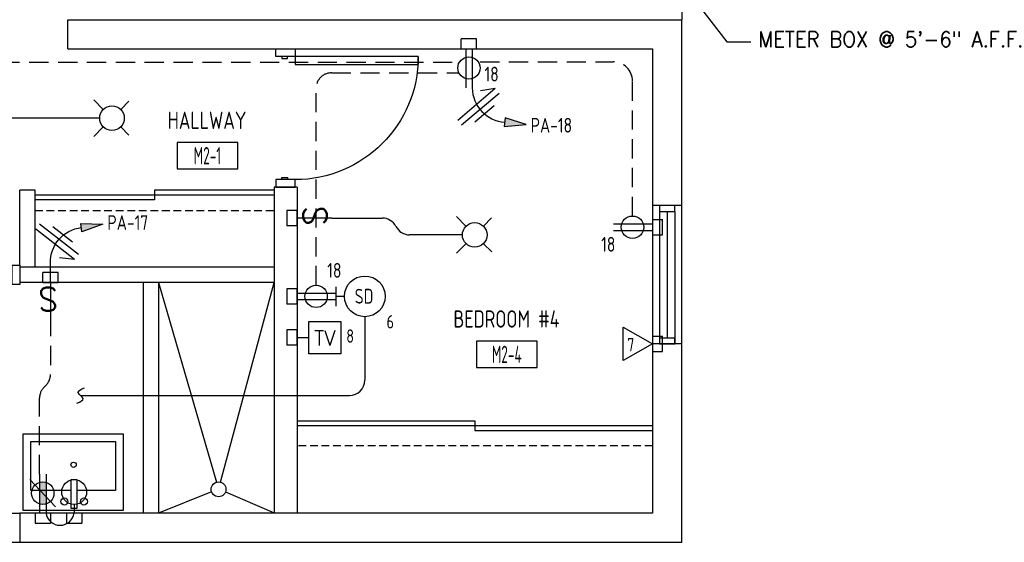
# Model space of a CAD drawing. Header units: inches. Extents: x 23373 to 33923, y 1540 to 5670.
# Tile 27 of 106: x 27287 to 27543, y 1937 to 2073. Entities that reach past the tile are written whole.
import ezdxf
from ezdxf.enums import TextEntityAlignment as Align

# ---------------------------------------------------------------- set-up
doc = ezdxf.new("R2010")
doc.units = ezdxf.units.IN
doc.header["$LTSCALE"] = 2
doc.header["$MEASUREMENT"] = 0
doc.linetypes.add('DASHED', pattern=[0.75, 0.5, -0.25])
doc.linetypes.add('HIDDEN', pattern=[0.375, 0.25, -0.125])
doc.layers.get('0').update_dxf_attribs({"color": 8, "linetype": 'CONTINUOUS'})
for name, color, linetype in [('a-door', 8, 'CONTINUOUS'), ('eeCtvDist', 5, 'CONTINUOUS'), ('eeFaDist', 4, 'CONTINUOUS'), ('eeLight-LINE', 5, 'CONTINUOUS'), ('eeLightDist', 200, 'CONTINUOUS'), ('eeLightSwitches', 200, 'CONTINUOUS'), ('eeRecepDist', 120, 'CONTINUOUS'), ('eeRecepLINE', 120, 'HIDDEN'), ('eeTelDist', 5, 'CONTINUOUS'), ('EL-ANNO-TEXT', 4, 'CONTINUOUS'), ('FIXT', 8, 'CONTINUOUS'), ('G-SYMB', 1, 'CONTINUOUS'), ('roof', 8, 'DASHED'), ('TEXT', 2, 'CONTINUOUS'), ('Walls', 1, 'CONTINUOUS')]:
    doc.layers.add(name, color=color, linetype=linetype)
doc.styles.add('100-48', font='archstyl.shx', dxfattribs={"width": 0.9, "height": 4.8})
doc.styles.add('COMP', font='simplex.shx', dxfattribs={"height": 9})
doc.styles.add('MED', font='archstyl.shx', dxfattribs={"width": 0.8, "height": 0.125})
doc.styles.get("Standard").update_dxf_attribs({"font": 'simplex.shx'})
doc.dimstyles.new('Copy of STANDARD', dxfattribs={"dimtxt": 8, "dimasz": 3, "dimexe": 3, "dimexo": 3, "dimgap": 3, "dimtad": 1, "dimrnd": 1, "dimzin": 3, "dimdsep": 46, "dimlunit": 4, "dimtxsty": 'Standard', "dimblk": 'ARCHTICK', "dimcen": 3, "dimdle": 3, "dimadec": 0, "dimazin": 0, "dimtfac": 1, "dimtix": 1, "dimtofl": 0, "dimtmove": 1, "dimatfit": 3, "dimfxl": 3, "dimtolj": 1, "dimtzin": 0, "dimlwd": -1, "dimlwe": -1, "dimarcsym": 0})

# ---------------------------------------------------------------- blocks, each defined once
blk = doc.blocks.new('Recep-1')
at = {"layer": 'eeRecepDist', "linetype": 'Continuous'}
for p, q in [((0, 0.0176), (0.2108, 0.0176)), ((0, -0.0176), (0.2108, -0.0176))]:
    blk.add_line(p, q, dxfattribs=at)
blk.add_circle((0.1032, 0), 0.0606, dxfattribs=at)
blk = doc.blocks.new('CEIL-LGT')
at = {"layer": 'eeLightDist', "linetype": 'ByBlock'}
for p, q in [((-0.0477, 0.0477), (-0.0991, 0.0991)), ((0.047, 0.047), (0.0916, 0.0916)), ((-0.047, -0.047), (-0.0987, -0.0987)), ((0.0477, -0.0477), (0.0918, -0.0918))]:
    blk.add_line(p, q, dxfattribs=at)
blk.add_circle((0, 0), 0.0667, dxfattribs=at)
blk = doc.blocks.new('TEL-OUT')
at = {"layer": 'eeTelDist', "linetype": 'ByBlock'}
for p, q in [((0, 0), (0.1574, 0.0909)), ((0.1574, 0.0909), (0.1574, -0.0909)), ((0.1574, -0.0909), (0, 0))]:
    blk.add_line(p, q, dxfattribs=at)
at = {"layer": 'eeTelDist'}
blk.add_line((0, -0.0725), (0, 0.0725), dxfattribs=at)
blk = doc.blocks.new('RECEP-gf')
at = {"layer": 'eeRecepDist'}
blk.add_hatch(color=256, dxfattribs=at).paths.add_polyline_path([(137.8165, 590.8342, 0.073698), (137.8191, 590.8518, 0.073698), (137.8165, 590.8693), (137.7006, 590.8693, 0.073698), (137.698, 590.8518, 0.073698), (137.7006, 590.8342)])
at = {"layer": 'eeRecepDist', "linetype": 'Continuous'}
for p, q in [((137.6553, 590.8693), (137.8662, 590.8693)), ((137.6553, 590.8342), (137.8662, 590.8342))]:
    blk.add_line(p, q, dxfattribs=at)
blk.add_circle((137.7585, 590.8518), 0.0606, dxfattribs=at)
blk = doc.blocks.new('GF RECEP ACT')
at = {"layer": 'eeRecepDist'}
blk.add_line((137.6845, 589.8277), (137.8326, 589.9662), dxfattribs=at)
blk.add_blockref('RECEP-gf', (0, -0.9548), dxfattribs=at)
blk = doc.blocks.new('SP-SW')
at = {"layer": 'eeLightSwitches', "linetype": 'ByBlock'}
blk.add_line((0, 0), (0, 0.1873), dxfattribs=at)
blk.add_text('S', height=0.1272, dxfattribs=at).set_placement((-0.0418, 0.0268))
blk = doc.blocks.new('HR RECEPT')
at = {"layer": 'eeRecepDist', "linetype": 'Continuous'}
blk.add_hatch(color=256, dxfattribs=at).paths.add_polyline_path([(-0.2131, -0.2833), (-0.1716, -0.1701), (-0.2169, -0.1628)])
for p, q in [((-0.1716, -0.1701), (-0.2169, -0.1628)), ((-0.2169, -0.1628), (-0.2131, -0.2833)), ((-0.2131, -0.2833), (-0.1716, -0.1701))]:
    blk.add_line(p, q, dxfattribs=at)
at = {"layer": 'eeRecepDist', "linetype": 'ByBlock'}
blk.add_arc((-0.0063, -0.1893), 0.1894, 88.0949, 173.0878, dxfattribs=at)
blk = doc.blocks.new('WiresA')
at = {"layer": 'eeRecepDist'}
for p, q in [((0, 0.1333), (0, -0.1333)), ((0.0333, 0.1333), (0.0768, 0.0641)), ((0.0333, 0.1333), (0.0333, -0.1333)), ((-0.0333, 0.0681), (-0.0333, -0.0681))]:
    blk.add_line(p, q, dxfattribs=at)
blk = doc.blocks.new('WALL-LGT')
at = {"layer": 'eeLightDist', "linetype": 'ByBlock'}
for p, q in [((-0.0525, 0), (0.0525, 0)), ((0, 0.0456), (0, 0))]:
    blk.add_line(p, q, dxfattribs=at)
blk.add_circle((0, 0.1131), 0.0675, dxfattribs=at)
blk = doc.blocks.new('Smoke-Dt')
at = {"layer": 'eeFaDist'}
blk.add_circle((0, 0), 0.1104, dxfattribs=at)
at = {"layer": 'eeFaDist', "style": '100-48', "width": 0.9}
blk.add_text('SD', height=0.08, dxfattribs=at).set_placement((-0.0548, -0.0391))
blk = doc.blocks.new('_ArchTick')
at = {"color": 0, "linetype": 'ByBlock', "const_width": 0.15}
blk.add_lwpolyline([(-0.5, -0.5), (0.5, 0.5)], dxfattribs=at)
blk = doc.blocks.new('AINC-ROOMID')
at = {"layer": 'G-SYMB'}
blk.add_lwpolyline([(-0.2473, -0.3519), (0.2533, -0.3519), (0.2533, -0.1607), (-0.2473, -0.1607)], close=True, dxfattribs=at)
at = {"layer": 'G-SYMB', "color": 4, "linetype": 'Continuous', "style": 'MED', "oblique": -180, "text_generation_flag": 6}
for tag, p in [('%%UROOM-ID', (0, 0.2093)), ('%%USPAN', (0, 0))]:
    blk.add_attdef(tag, text='', height=0.125, rotation=180, dxfattribs=at).set_placement(p, align=Align.MIDDLE)
at = {"layer": 'G-SYMB', "color": 4, "linetype": 'Continuous', "style": 'MED', "text_generation_flag": 6, "width": 0.75}
blk.add_attdef('R-NUM', text='', height=0.125, rotation=180, dxfattribs=at).set_placement((0.003, -0.2563), align=Align.MIDDLE)
blk = doc.blocks.new('CAJA 4X4 LUCES')
at = {"layer": 'eeLight-LINE', "color": 8, "ltscale": 2}
for p, q in [((24065.99, 2814.84), (24061.99, 2814.84)), ((24061.99, 2812.21), (24061.99, 2814.84)), ((24065.99, 2812.21), (24065.99, 2814.84)), ((24061.99, 2812.21), (24065.99, 2812.21))]:
    blk.add_line(p, q, dxfattribs=at)

msp = doc.modelspace()

# ---------------------------------------------------------------- linework, layer by layer
for p, q in [((27319.55031554, 2004.17050347), (27319.55031554, 1944.17050347)), ((27323.55031554, 2004.17050347), (27323.55031554, 1944.17050347)), ((27323.55031554, 2004.17050347), (27338.62371945, 1952.21018903)), ((27339.63996885, 1952.20548015), (27353.55031554, 2004.17050347)), ((27337.30029064, 1949.71821065), (27323.55031554, 1944.17050347)), ((27340.95302206, 1949.73845856), (27353.55031554, 1944.24700658))]:
    msp.add_line(p, q)
msp.add_circle((27339.12322415, 1950.34750475), 1.92849622)
at = {"layer": 'a-door', "linetype": 'Continuous', "lineweight": -3}
for p, q in [((27353.55031554, 2028.19360978), (27322.48781554, 2028.19360978)), ((27322.48781554, 2028.19360978), (27322.48781554, 2025.69360978)), ((27353.55031554, 2026.94360978), (27291.42531554, 2026.94360978)), ((27322.48781554, 2025.69360978), (27291.42531554, 2025.69360978)), ((27359.55031554, 1968.19360889), (27405.73781554, 1968.19360889)), ((27359.55031554, 1966.94360889), (27451.92531554, 1966.94360889)), ((27405.73781554, 1968.19360889), (27405.73781554, 1965.69360889)), ((27405.73781554, 1965.69360889), (27451.92531554, 1965.69360889))]:
    msp.add_line(p, q, dxfattribs=at)
at = {"layer": 'a-door'}
for p, q in [((27451.92531554, 2024.19360889), (27451.92531687, 1988.19360889)), ((27453.73781621, 2022.69360689), (27453.73781621, 1988.19360889)), ((27455.73781621, 2022.69360689), (27455.73781621, 1989.69360889)), ((27457.73781621, 2022.69360689), (27457.73781621, 1988.19360889)), ((27459.4932137, 2024.19360889), (27459.4932137, 1988.19360889)), ((27251.42531554, 1944.19360933), (27287.42531554, 1944.19360933)), ((27251.42531554, 1936.56860889), (27287.42531554, 1936.56861022))]:
    msp.add_line(p, q, dxfattribs=at)
at = {"layer": 'a-door', "linetype": 'Continuous', "lineweight": -3}
for points in [[(27354.05031554, 2062.94360933), (27354.05031554, 2064.94360933), (27359.05031554, 2064.94360933), (27359.05031554, 2062.94360933)], [(27355.55031554, 2062.94360933), (27355.55031554, 2062.44360933), (27357.05031554, 2062.44360933), (27357.05031554, 2062.94360933)], [(27359.05031554, 2062.94360933), (27359.05031554, 2060.94360933), (27391.05031554, 2060.94360933), (27391.05031554, 2062.94360933)], [(27354.05031554, 2030.99700658), (27354.05031554, 2028.99700658), (27359.05031554, 2028.99700658), (27359.05031554, 2030.99700658)], [(27355.55031554, 2030.99700658), (27355.55031554, 2031.49700658), (27357.05031554, 2031.49700658), (27357.05031554, 2030.99700658)], [(27285.42531554, 2008.69360978), (27287.42531554, 2008.69360978), (27287.42531554, 2003.69360978), (27285.42531554, 2003.69360978)]]:
    msp.add_lwpolyline(points, close=True, dxfattribs=at)
at = {"layer": 'a-door'}
for points in [[(27453.73781621, 2024.19360689), (27453.73781621, 2022.69360689), (27457.73781621, 2022.69360689), (27457.73781621, 2024.19360689)], [(27453.73781621, 1989.69360889), (27453.73781621, 1988.19360889), (27457.73781621, 1988.19360889), (27457.73781621, 1989.69360889)]]:
    msp.add_lwpolyline(points, close=True, dxfattribs=at)
at = {"layer": 'a-door', "linetype": 'Continuous', "lineweight": -3, "extrusion": (0, 0, -1)}
msp.add_arc((-27359.05031554, 2062.94360933), 32, 180, 270, dxfattribs=at)
at = {"layer": 'eeCtvDist', "linetype": 'ByBlock'}
for p, q in [((27359.55031554, 1993.39635241), (27359.55031554, 1986.29463854)), ((27362.57814345, 1994.03265931), (27370.95247112, 1994.03265931)), ((27362.57814345, 1985.65833164), (27362.57814345, 1994.03265931)), ((27370.95247112, 1994.03265931), (27370.95247112, 1985.65833164)), ((27359.55031554, 1989.84549548), (27362.57814345, 1989.84549548)), ((27370.95247112, 1985.65833164), (27362.57814345, 1985.65833164))]:
    msp.add_line(p, q, dxfattribs=at)
at = {"layer": 'eeFaDist', "ltscale": 2}
for p, q in [((27368.54204549, 2020.94360933), (27381.6879836, 2020.94360933)), ((27402.53781567, 2016.56860911), (27388.81955963, 2016.56860911)), ((27377.15926039, 1995.26777317), (27377.15926039, 1978.76388133)), ((27303.23950804, 1974.76388133), (27373.15926039, 1974.76388133))]:
    msp.add_line(p, q, dxfattribs=at)
at = {"layer": 'eeFaDist'}
for p, q in [((27369.6702671, 1998.0467948), (27369.6702671, 2003.08944104)), ((27371.85891564, 2000.56811792), (27369.6702671, 2000.56811792))]:
    msp.add_line(p, q, dxfattribs=at)
at = {"layer": 'eeFaDist', "ltscale": 2}
for centre, start, end in [((27381.6879836, 2016.94360933), 26.944356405, 90), ((27388.81955963, 2020.56860911), 206.944356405, 270), ((27373.15926039, 1978.76388133), 270, 0)]:
    msp.add_arc(centre, 4, start, end, dxfattribs=at)
at = {"layer": 'eeFaDist', "ltscale": 10}
msp.add_spline([(27302.30174369, 1972.7845628), (27303.92993947, 1973.98894929), (27302.62628824, 1975.53880793), (27304.25448402, 1976.74319442)], degree=3, dxfattribs=at)
at = {"layer": 'eeLight-LINE', "color": 8}
for p, q in [((27403.39747044, 2064.94393026), (27405.08414241, 2064.9437698)), ((27359.55023531, 2020.10027335), (27359.55039578, 2021.78694532)), ((27451.92523549, 2019.4114539), (27451.92507503, 2017.72478193)), ((27294.58197956, 2004.19369001), (27296.26865153, 2004.19352954)), ((27359.55015508, 1999.72574471), (27359.55031554, 2001.41241667)), ((27359.55023531, 1989.00215949), (27359.55039578, 1990.68883146)), ((27451.92523664, 1989.03694481), (27451.92507618, 1987.35027284)), ((27294.26865153, 1944.19360933), (27292.58197957, 1944.1937698)), ((27302.4275648, 1944.1935291), (27300.74089283, 1944.19368956))]:
    msp.add_line(p, q, dxfattribs=at)
at = {"layer": 'eeLight-LINE', "ltscale": 10}
msp.add_line((27308.22531567, 2046.9437698), (27269.84362509, 2046.9437698), dxfattribs=at)
at = {"layer": 'eeLightSwitches', "ltscale": 2}
msp.add_arc((27297.92644017, 1944.69376348), 3.69182501, 187.7861527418, 352.6745831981, dxfattribs=at)
at = {"layer": 'eeRecepLINE', "ltscale": 10}
for p, q in [((27199.91431604, 2061.49238684), (27401.3351242, 2061.49238684)), ((27407.14808724, 2061.61365358), (27441.76007923, 2061.61365357)), ((27368.50511669, 2058.73309845), (27401.61785822, 2058.73305001)), ((27446.76007923, 2021.47636151), (27446.76007923, 2056.61365357)), ((27364.50511084, 2003.47636152), (27364.50511084, 2054.73309845)), ((27295.42531554, 2004.19360978), (27295.42531554, 2009.18496865)), ((27295.42531554, 1995.20187983), (27295.42531554, 1980.23346947)), ((27292.58197956, 1954.31364116), (27292.58197956, 1974.11719477))]:
    msp.add_line(p, q, dxfattribs=at)
for centre, radius, start, end in [((27441.76007923, 2056.61365357), 5, 0, 90), ((27368.50511084, 2054.73309845), 4, 89.9999161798, 180), ((27291.42531554, 1980.23346947), 4, 310.1344175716, 0), ((27296.58197956, 1974.11719477), 4, 130.1344175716, 180)]:
    msp.add_arc(centre, radius, start, end, dxfattribs=at)
at = {"layer": 'FIXT'}
for p, q in [((27288.30500032, 1964.82480068), (27314.30500032, 1964.82480068)), ((27288.30500032, 1944.82480068), (27288.30500032, 1964.82480068)), ((27314.30500032, 1964.82480068), (27314.30500032, 1944.82480068)), ((27290.30500032, 1962.82480068), (27312.30500032, 1962.82480068)), ((27290.30500032, 1950.07082698), (27290.30500032, 1962.82480068)), ((27312.30500032, 1962.82480068), (27312.30500032, 1950.07082698)), ((27300.75873239, 1952.85475453), (27300.75873239, 1945.41421186)), ((27302.3608076, 1952.85475453), (27300.75873239, 1952.85475453)), ((27302.3608076, 1945.41421186), (27302.3608076, 1952.85475453)), ((27300.75873239, 1950.07082698), (27290.30500032, 1950.07082698)), ((27312.30500032, 1950.07082698), (27302.3608076, 1950.07082698)), ((27314.30500032, 1944.82480068), (27288.30500032, 1944.82480068)), ((27300.75873239, 1945.41421186), (27302.3608076, 1945.41421186))]:
    msp.add_line(p, q, dxfattribs=at)
for centre, radius in [((27301.44532536, 1956.74671609), 0.68659297), ((27299.04224997, 1947.18853631), 0.91544482), ((27304.13447491, 1947.18853631), 0.91544482)]:
    msp.add_circle(centre, radius, dxfattribs=at)
at = {"layer": 'roof', "ltscale": 2}
for p, q in [((27291.42531554, 2022.94854941), (27353.55031554, 2022.94854941)), ((27451.92531554, 1961.69854853), (27359.55031554, 1961.69854853))]:
    msp.add_line(p, q, dxfattribs=at)
at = {"layer": 'Walls'}
for p, q in [((27459.55031554, 2116.19360933), (27459.55031554, 2072.56860933)), ((27299.92531554, 2064.94360933), (27299.92531554, 2072.56860933)), ((27299.92531554, 2072.56860933), (27459.55031554, 2072.56860933)), ((27459.55031554, 1936.56860933), (27459.55031554, 2072.56860933)), ((27299.92531554, 2064.94360933), (27451.92531554, 2064.94360933)), ((27451.92531554, 2064.94360933), (27451.92531554, 1944.19360933)), ((27287.42531554, 2008.69360978), (27287.42531554, 2028.19360978)), ((27291.42531554, 2028.19360978), (27287.42531554, 2028.19360978)), ((27291.42531554, 2008.19360978), (27291.42531554, 2028.19360978)), ((27353.55031554, 2028.99700658), (27353.55031554, 1944.24700658)), ((27359.55031554, 2028.99700658), (27353.55031554, 2028.99700658)), ((27359.55031554, 2028.99700658), (27359.55031554, 1944.24700658)), ((27459.55031554, 2024.19360889), (27451.92531554, 2024.19360889)), ((27353.55031554, 2008.19360978), (27287.42531554, 2008.19360978)), ((27287.42531554, 2008.19360978), (27287.42531554, 2004.19360978)), ((27353.55031554, 2004.19360978), (27287.42531554, 2004.19360978)), ((27459.55031554, 1988.19360889), (27451.92531687, 1988.19360889)), ((27451.92531554, 1944.19360933), (27287.42531554, 1944.19360933)), ((27287.42531554, 1944.19360933), (27287.42531554, 1936.56861022)), ((27145.42531554, 1936.56860933), (27459.55031554, 1936.56860933))]:
    msp.add_line(p, q, dxfattribs=at)

# ---------------------------------------------------------------- block references
ref = msp.add_blockref('AINC-ROOMID', (27336.14880153, 2046.38342029), dxfattribs=dict(xscale=31.40809428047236, yscale=35.94597718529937, zscale=31.40809428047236))
ref.add_attrib('%%USPAN', 'HALLWAY', dxfattribs={"layer": 'G-SYMB', "color": 4, "linetype": 'Continuous', "height": 4.493247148, "rotation": 180, "style": 'MED', "text_generation_flag": 6, "width": 0.873758}).set_placement((27336.14880153, 2046.38342029), align=Align.MIDDLE)
ref.add_attrib('R-NUM', 'M2-1', dxfattribs={"layer": 'G-SYMB', "color": 4, "linetype": 'Continuous', "height": 4.493247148, "rotation": 180, "style": 'MED', "text_generation_flag": 6, "width": 0.655319}).set_placement((27336.24227129, 2037.17047554), align=Align.MIDDLE)
ref = msp.add_blockref('AINC-ROOMID', (27413.97772332, 1994.69642647), dxfattribs=dict(xscale=31.40809428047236, yscale=35.94597718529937, zscale=31.40809428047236))
ref.add_attrib('%%USPAN', 'BEDROOM #4', dxfattribs={"layer": 'G-SYMB', "color": 4, "linetype": 'Continuous', "height": 4.493247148, "rotation": 180, "style": 'MED', "text_generation_flag": 6, "width": 0.873758}).set_placement((27413.97772332, 1994.69642647), align=Align.MIDDLE)
ref.add_attrib('R-NUM', 'M2-4', dxfattribs={"layer": 'G-SYMB', "color": 4, "linetype": 'Continuous', "height": 4.493247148, "rotation": 180, "style": 'MED', "text_generation_flag": 6, "width": 0.655319}).set_placement((27414.07119309, 1985.48348172), align=Align.MIDDLE)
at = {"layer": 'eeFaDist', "xscale": 48, "yscale": 48, "zscale": 48}
msp.add_blockref('Smoke-Dt', (27377.15926039, 2000.56811792), dxfattribs=at)
at = {"layer": 'eeLight-LINE'}
for p in [(3340.25119237, -747.26713919), (3231.43570149, -808.01737944)]:
    msp.add_blockref('CAJA 4X4 LUCES', p, dxfattribs=at)
for p, rotation in [((30171.76130476, -22043.04600472), 89.99999999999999), ((24639.71416604, 26082.55773197), 270), ((30171.76122453, -22063.42053337), 89.99999999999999), ((30171.76130476, -22074.14411858), 89.99999999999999), ((24639.71416719, 26052.18322288), 270), ((51357.41492961, 4756.40467878), 180), ((51365.57384287, 4756.40459855), 180)]:
    msp.add_blockref('CAJA 4X4 LUCES', p, dxfattribs=dict(at, rotation=rotation))
at = {"layer": 'eeLightDist', "xscale": 48, "yscale": 48, "zscale": 48}
for name, p in [('CEIL-LGT', (27311.42531554, 2046.9437698)), ('CEIL-LGT', (27405.73781554, 2016.56860911)), ('WALL-LGT', (27301.58813243, 1944.22303878))]:
    msp.add_blockref(name, p, dxfattribs=at)
at = {"layer": 'eeLightSwitches', "xscale": 48, "yscale": 48, "zscale": 48}
for p, rotation in [((27368.54204549, 2020.94360933), 90), ((27295.42531554, 2004.19360978), 180)]:
    msp.add_blockref('SP-SW', p, dxfattribs=dict(at, rotation=rotation))
at = {"layer": 'eeRecepDist'}
for name, p, xscale, yscale, zscale, rotation in [('Recep-1', (27404.24080641, 2064.94368956), 48, 48, 48, 269.9945491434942), ('HR RECEPT', (27405.08317962, 2054.82357755), 47.99999999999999, 47.99999999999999, 47.99999999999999, 92.73279432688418), ('Recep-1', (27441.8052037, 2018.56908068), 48, 48, 48, 359.9945491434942), ('HR RECEPT', (27295.42531554, 2009.18496865), -48.00000000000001, 47.99999999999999, 48, 89.75242315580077), ('Recep-1', (27359.55023531, 2000.56908069), 48, 48, 48, 359.9945491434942)]:
    msp.add_blockref(name, p, dxfattribs=dict(at, xscale=xscale, yscale=yscale, zscale=zscale, rotation=rotation))
at = {"layer": 'eeRecepLINE'}
for p, xscale, yscale, zscale, rotation in [((27407.2301887, 2049.27129975), -47.99999999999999, 47.99999999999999, 47.99999999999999, 310.1680123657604), ((27297.63430121, 2015.39171926), 47.99999999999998, 47.99999999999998, 47.99999999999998, 232.1075160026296)]:
    msp.add_blockref('WiresA', p, dxfattribs=dict(at, xscale=xscale, yscale=yscale, zscale=zscale, rotation=rotation))
at = {"layer": 'eeTelDist', "xscale": 48, "yscale": 48, "zscale": 48}
for name, p, rotation in [('TEL-OUT', (27451.92531554, 1988.22284972), 180), ('GF RECEP ACT', (-1021.62756864, 8561.76943014), 270)]:
    msp.add_blockref(name, p, dxfattribs=dict(at, rotation=rotation))

# ---------------------------------------------------------------- texts
at = {"layer": 'eeCtvDist', "color": 4, "style": '100-48', "width": 0.9}
for s, p in [('6', (27382.80600437, 1992.21677582)), ('8', (27372.34024036, 1988.4959504)), ('7', (27445.37862523, 1986.22280013))]:
    msp.add_text(s, height=3.48769622, dxfattribs=at).set_placement(p)
at = {"layer": 'eeCtvDist', "color": 4, "linetype": 'ByBlock'}
msp.add_text('TV', height=3.84, dxfattribs=at).set_placement((27366.76933158, 1987.80657734), align=Align.CENTER)
at = {"layer": 'eeRecepDist', "style": '100-48', "width": 0.9}
for s, p in [('18', (27408.28646021, 2056.4834639)), ('PA-18', (27420.28134698, 2043.17314155)), ('PA-17', (27310.23396475, 2017.85543526)), ('18', (27438.61090634, 2012.19381013)), ('18', (27367.39371561, 2005.41597037))]:
    msp.add_text(s, height=3.84, dxfattribs=at).set_placement(p)
at = {"layer": 'EL-ANNO-TEXT', "ltscale": 10, "insert": (27564.36920103, 2069.448924), "char_height": 4, "width": 84.8931842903, "attachment_point": 3, "line_spacing_factor": 0.96724, "style": 'COMP'}
msp.add_mtext('\\pxql;METER BOX @ 5\'-6" A.F.F.', dxfattribs=at)

# ---------------------------------------------------------------- leaders
at = {"layer": 'TEXT', "ltscale": 10}
msp.add_leader([(27461.16677821, 2079.99263887), (27471.27190269, 2066.78023269), (27477.56993797, 2066.78023269)], dimstyle='Copy of STANDARD', override={"dimasz": 6, "dimtad": 0}, dxfattribs=at)

doc.saveas('drawing.dxf')
